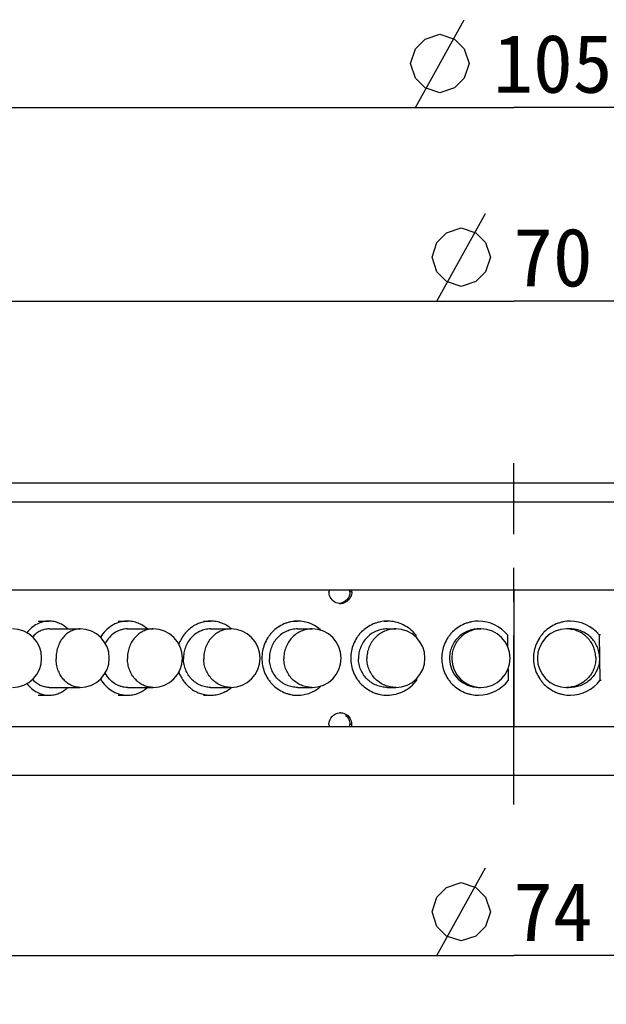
# Model space of a CAD drawing. Header units: millimetres. Extents: x 94 to 257, y 25 to 273.
# Tile 4 of 6: x 124 to 154, y 223 to 273. Entities that reach past the tile are written whole.
import ezdxf
from ezdxf.enums import TextEntityAlignment as Align

# ---------------------------------------------------------------- set-up
doc = ezdxf.new("R2010")
doc.units = ezdxf.units.MM
doc.header["$LTSCALE"] = 23.1
doc.linetypes.add('CENTER', pattern=[0.6, 0.375, -0.075, 0.075, -0.075])
doc.layers.get('0').update_dxf_attribs({"linetype": 'CONTINUOUS'})
for name, color, linetype in [('00_COMPONENTS', 7, 'CONTINUOUS'), ('03_ALL_AXES', 7, 'CONTINUOUS'), ('51__DRAFT_DIMS', 7, 'CONTINUOUS')]:
    doc.layers.add(name, color=color, linetype=linetype)
doc.styles.get("Standard").update_dxf_attribs({"font": 'simfang.ttf'})
doc.dimstyles.new('DIMSTYLE_1', dxfattribs={"dimtxt": 3, "dimasz": 3, "dimexe": 2.5, "dimexo": 0.5, "dimgap": 0.75, "dimtad": 1, "dimdsep": 46, "dimtxsty": 'STANDARD', "dimblk": '_FILLED', "dimblk1": '_FILLED', "dimblk2": '_FILLED', "dimcen": 0.09, "dimclrt": 3, "dimazin": 2, "dimtp": 0.3, "dimtm": 0.3, "dimtfac": 1, "dimtofl": 0, "dimtmove": 0, "dimatfit": 3, "dimldrblk": '_FILLED', "dimfxl": 1, "dimtolj": 1, "dimarcsym": 0})
doc.dimstyles.new('DIMSTYLE_2', dxfattribs={"dimtxt": 3, "dimasz": 3, "dimexe": 2.5, "dimexo": 0.5, "dimgap": 0.75, "dimtad": 1, "dimdsep": 46, "dimtxsty": 'STANDARD', "dimblk": '_FILLED', "dimblk1": '_FILLED', "dimblk2": '_FILLED', "dimcen": 0.09, "dimclrt": 3, "dimazin": 2, "dimtp": 0.2, "dimtm": 0.2, "dimtfac": 1, "dimtofl": 0, "dimtmove": 0, "dimatfit": 3, "dimldrblk": '_FILLED', "dimfxl": 1, "dimtolj": 1, "dimarcsym": 0})

# ---------------------------------------------------------------- blocks, each defined once
blk = doc.blocks.new('_FILLED')
at = {"color": 0, "linetype": 'ByBlock'}
blk.add_solid([(0, 0), (-1, 0.167), (-1, -0.167)], dxfattribs=at)
blk = doc.blocks.new('*D1')
at = {"layer": '51__DRAFT_DIMS', "color": 4}
for p, q in [((97.061, 249.383), (97.061, 271.237)), ((202.061, 249.383), (202.061, 271.237)), ((97.061, 268.737), (149.561, 268.737)), ((202.061, 268.737), (149.561, 268.737))]:
    blk.add_line(p, q, dxfattribs=at)
at = {"layer": '51__DRAFT_DIMS', "color": 4, "xscale": 3, "yscale": 3, "zscale": 3, "rotation": 180}
blk.add_blockref('_FILLED', (97.061, 268.737), dxfattribs=at)
at = {"layer": '51__DRAFT_DIMS', "color": 4, "xscale": 3, "yscale": 3, "zscale": 3}
blk.add_blockref('_FILLED', (202.061, 268.737), dxfattribs=at)
at = {"layer": '51__DRAFT_DIMS', "color": 3}
blk.add_text('105', height=3, dxfattribs=at).set_placement((151.561, 269.487), align=Align.CENTER)
blk = doc.blocks.new('*D2')
at = {"layer": '51__DRAFT_DIMS', "color": 4}
for p, q in [((114.561, 248.983), (114.561, 261.302)), ((184.561, 248.983), (184.561, 261.302)), ((114.561, 258.802), (149.561, 258.802)), ((184.561, 258.802), (149.561, 258.802))]:
    blk.add_line(p, q, dxfattribs=at)
at = {"layer": '51__DRAFT_DIMS', "color": 4, "xscale": 3, "yscale": 3, "zscale": 3, "rotation": 180}
blk.add_blockref('_FILLED', (114.561, 258.802), dxfattribs=at)
at = {"layer": '51__DRAFT_DIMS', "color": 4, "xscale": 3, "yscale": 3, "zscale": 3}
blk.add_blockref('_FILLED', (184.561, 258.802), dxfattribs=at)
at = {"layer": '51__DRAFT_DIMS', "color": 3}
blk.add_text('70', height=3, dxfattribs=at).set_placement((151.561, 259.552), align=Align.CENTER)
blk = doc.blocks.new('*D3')
at = {"layer": '51__DRAFT_DIMS', "color": 4}
for p, q in [((112.561, 233.983), (112.561, 222.726)), ((186.561, 233.983), (186.561, 222.726)), ((112.561, 225.226), (149.561, 225.226)), ((186.561, 225.226), (149.561, 225.226))]:
    blk.add_line(p, q, dxfattribs=at)
at = {"layer": '51__DRAFT_DIMS', "color": 4, "xscale": 3, "yscale": 3, "zscale": 3, "rotation": 180}
blk.add_blockref('_FILLED', (112.561, 225.226), dxfattribs=at)
at = {"layer": '51__DRAFT_DIMS', "color": 4, "xscale": 3, "yscale": 3, "zscale": 3}
blk.add_blockref('_FILLED', (186.561, 225.226), dxfattribs=at)
at = {"layer": '51__DRAFT_DIMS', "color": 3}
blk.add_text('74', height=3, dxfattribs=at).set_placement((151.561, 225.976), align=Align.CENTER)
blk = doc.blocks.new('*D4')
at = {"layer": '51__DRAFT_DIMS', "color": 4}
for p, q in [((114.061, 249.483), (212.729, 249.483)), ((210.229, 249.483), (210.229, 241.983)), ((210.229, 234.483), (210.229, 241.983)), ((202.561, 234.483), (212.729, 234.483))]:
    blk.add_line(p, q, dxfattribs=at)
at = {"layer": '51__DRAFT_DIMS', "color": 4, "xscale": 3, "yscale": 3, "zscale": 3}
for p, rotation in [((210.229, 249.483), 90), ((210.229, 234.483), 270)]:
    blk.add_blockref('_FILLED', p, dxfattribs=dict(at, rotation=rotation))
at = {"layer": '51__DRAFT_DIMS', "color": 3}
blk.add_text('15', height=3, rotation=90, dxfattribs=at).set_placement((209.479, 241.983), align=Align.CENTER)

msp = doc.modelspace()

# ---------------------------------------------------------------- hatches: boundary and pattern name
h = msp.add_hatch()
h.set_pattern_fill('DEFAULT__2', color=4, scale=1.647445, angle=245, style=0, pattern_type=0)
h.set_pattern_definition([(245, (0, 0), (1.493092, -0.69624), [])])
edge = h.paths.add_edge_path()
edge.add_line((195.2612, 244.9828), (197.2612, 244.9828))
edge.add_line((197.2612, 247.4828), (197.2612, 244.9828))
edge.add_line((201.0612, 247.4828), (197.2612, 247.4828))
edge.add_line((201.0612, 247.4828), (201.0612, 249.4828))
edge.add_line((201.0612, 249.4828), (201.4614, 249.4828))
edge.add_line((201.4614, 249.4828), (202.0612, 248.883))
edge.add_line((202.0612, 248.883), (202.0612, 235.9828))
edge.add_line((202.0612, 235.9828), (195.0612, 235.9828))
edge.add_line((195.0612, 244.7828), (195.0612, 235.9828))
edge.add_line((195.0612, 244.7828), (195.2612, 244.9828))
edge = h.paths.add_edge_path()
edge.add_line((101.8612, 244.9828), (103.8612, 244.9828))
edge.add_line((104.0612, 244.7828), (103.8612, 244.9828))
edge.add_line((104.0612, 244.7828), (104.0612, 235.9828))
edge.add_line((104.0612, 235.9828), (97.0612, 235.9828))
edge.add_line((97.0612, 248.8826), (97.0612, 235.9828))
edge.add_line((97.6614, 249.4828), (97.0612, 248.8826))
edge.add_line((97.6614, 249.4828), (98.0612, 249.4828))
edge.add_line((98.0612, 247.4828), (98.0612, 249.4828))
edge.add_line((101.8612, 247.4828), (98.0612, 247.4828))
edge.add_line((101.8612, 247.4828), (101.8612, 244.9828))
h = msp.add_hatch()
h.set_pattern_fill('DEFAULT__4', color=4, scale=1.445784, angle=125, style=0, pattern_type=0)
h.set_pattern_definition([(125, (0, 0), (-1.184317, -0.8292676), [])])
edge = h.paths.add_edge_path()
edge.add_line((98.2612, 249.4828), (113.5612, 249.4828))
edge.add_line((114.5612, 248.4828), (113.5612, 249.4828))
edge.add_line((114.5612, 248.4828), (114.5612, 243.9828))
edge.add_line((107.0612, 243.9828), (114.5612, 243.9828))
edge.add_line((107.0612, 243.9828), (106.7612, 244.2828))
edge.add_line((106.7612, 245.2828), (106.7612, 244.2828))
edge.add_line((102.5612, 245.2828), (106.7612, 245.2828))
edge.add_line((102.5612, 245.2828), (102.0612, 245.7828))
edge.add_line((102.0612, 247.4828), (102.0612, 245.7828))
edge.add_line((98.5612, 247.4828), (102.0612, 247.4828))
edge.add_line((98.5612, 247.4828), (98.2612, 247.7828))
edge.add_line((98.2612, 247.7828), (98.2612, 249.4828))
edge = h.paths.add_edge_path()
edge.add_line((185.5612, 249.4828), (200.8612, 249.4828))
edge.add_line((200.8612, 247.7828), (200.8612, 249.4828))
edge.add_line((200.5612, 247.4828), (200.8612, 247.7828))
edge.add_line((197.0612, 247.4828), (200.5612, 247.4828))
edge.add_line((197.0612, 247.4828), (197.0612, 245.7828))
edge.add_line((196.5612, 245.2828), (197.0612, 245.7828))
edge.add_line((192.3612, 245.2828), (196.5612, 245.2828))
edge.add_line((192.3612, 245.2828), (192.3612, 244.2828))
edge.add_line((192.0612, 243.9828), (192.3612, 244.2828))
edge.add_line((184.5612, 243.9828), (192.0612, 243.9828))
edge.add_line((184.5612, 248.4828), (184.5612, 243.9828))
edge.add_line((184.5612, 248.4828), (185.5612, 249.4828))
h = msp.add_hatch()
h.set_pattern_fill('DEFAULT__1', color=4, scale=3.871852, angle=205, style=0, pattern_type=0)
h.set_pattern_definition([(205, (0, 0), (1.636315, -3.50909), [])])
edge = h.paths.add_edge_path()
edge.add_line((192.5612, 235.9828), (192.5612, 244.9828))
edge.add_line((192.5612, 244.9828), (193.0612, 244.9828))
edge.add_line((193.0612, 235.9828), (193.0612, 244.9828))
edge.add_line((192.5612, 235.9828), (193.0612, 235.9828))
edge = h.paths.add_edge_path()
edge.add_line((106.0612, 235.9828), (106.0612, 244.9828))
edge.add_line((106.5612, 244.9828), (106.0612, 244.9828))
edge.add_line((106.5612, 235.9828), (106.5612, 244.9828))
edge.add_line((106.5612, 235.9828), (106.0612, 235.9828))
h = msp.add_hatch()
h.set_pattern_fill('DEFAULT__3', color=4, scale=0.5751, angle=5, style=0, pattern_type=0)
h.set_pattern_definition([(5, (0, 0), (-0.0501233, 0.5729118), [])])
edge = h.paths.add_edge_path()
edge.add_line((97.0612, 234.4828), (112.5612, 234.4828))
edge.add_line((97.0612, 234.4828), (97.0612, 235.9828))
edge.add_line((97.0612, 235.9828), (106.7612, 235.9828))
edge.add_line((106.7612, 235.9828), (106.7612, 236.6828))
edge.add_line((107.0612, 236.9828), (106.7612, 236.6828))
edge.add_line((107.0612, 236.9828), (112.5612, 236.9828))
edge.add_line((112.5612, 234.4828), (112.5612, 236.9828))
edge = h.paths.add_edge_path()
edge.add_line((186.5612, 234.4828), (202.0612, 234.4828))
edge.add_line((186.5612, 234.4828), (186.5612, 236.9828))
edge.add_line((186.5612, 236.9828), (192.0612, 236.9828))
edge.add_line((192.0612, 236.9828), (192.3612, 236.6828))
edge.add_line((192.3612, 235.9828), (192.3612, 236.6828))
edge.add_line((192.3612, 235.9828), (202.0612, 235.9828))
edge.add_line((202.0612, 234.4828), (202.0612, 235.9828))

# ---------------------------------------------------------------- linework, layer by layer
at = {"layer": '00_COMPONENTS', "color": 7}
for p, q in [((98.2612, 249.4828), (201.4614, 249.4828)), ((184.5612, 248.4828), (114.5612, 248.4828)), ((107.0612, 243.9828), (192.0612, 243.9828)), ((149.5537, 243.9828), (149.5537, 236.9828)), ((149.5612, 243.9828), (149.5612, 236.9828)), ((125.1345, 242.3828), (125.7025, 242.3828)), ((125.7025, 241.9828), (127.2931, 241.9828)), ((129.2503, 242.3828), (129.7226, 242.3828)), ((129.7226, 241.9828), (131.0452, 241.9828)), ((133.6215, 242.3828), (133.9922, 242.3828)), ((133.9922, 241.9828), (135.0302, 241.9828)), ((138.1932, 242.3828), (138.4576, 242.3828)), ((138.4576, 241.9828), (139.1978, 241.9828)), ((142.9079, 242.3828), (143.0626, 242.3828)), ((143.0626, 241.9828), (143.4959, 241.9828)), ((147.7494, 241.9828), (147.8701, 241.9828)), ((152.4589, 241.9828), (152.2657, 241.9828)), ((144.5235, 241.6758), (144.5254, 241.5733)), ((149.2267, 241.6758), (149.2371, 241.1001)), ((153.9341, 241.6758), (153.976, 239.3438)), ((154.0031, 241.6758), (153.9341, 241.6758)), ((144.5635, 239.4301), (144.5651, 239.3438)), ((149.2584, 239.9153), (149.2687, 239.3438)), ((125.7025, 238.9828), (127.2931, 238.9828)), ((129.7226, 238.9828), (131.0452, 238.9828)), ((133.9922, 238.9828), (135.0302, 238.9828)), ((138.4576, 238.9828), (139.1978, 238.9828)), ((143.0626, 238.9828), (143.4959, 238.9828)), ((147.7494, 238.9828), (147.8701, 238.9828)), ((152.4589, 238.9828), (152.2657, 238.9828)), ((154.045, 239.3438), (153.976, 239.3438)), ((125.1345, 238.5828), (125.7025, 238.5828)), ((129.2503, 238.5828), (129.7226, 238.5828)), ((133.6215, 238.5828), (133.9922, 238.5828)), ((138.1932, 238.5828), (138.4576, 238.5828)), ((142.9079, 238.5828), (143.0626, 238.5828)), ((107.0612, 236.9828), (192.0612, 236.9828)), ((97.0612, 234.4828), (202.0612, 234.4828))]:
    msp.add_line(p, q, dxfattribs=at)
at = {"layer": '00_COMPONENTS', "color": 4}
for p, q in [((141.2376, 243.8828), (141.1408, 243.8828)), ((141.2376, 237.0828), (141.1408, 237.0828))]:
    msp.add_line(p, q, dxfattribs=at)
at = {"layer": '00_COMPONENTS', "color": 7}
for centre, radius, start, end in [((140.6712, 243.8823), 0.6032, 170.39247, 179.95351), ((140.5479, 243.8823), 0.5929, 0.04972, 9.77827), ((140.6394, 243.8824), 0.5982, 0.04031, 8.8467), ((140.6521, 243.8302), 0.5474, 264.55888, 269.98416), ((140.6518, 243.8294), 0.5466, 270.01238, 274.71158), ((123.821, 240.4828), 1.5, 270, 90), ((127.2931, 240.4828), 1.5, 270, 90), ((131.0452, 240.4828), 1.5, 270, 90), ((135.0302, 240.4828), 1.5, 270, 90), ((139.1978, 240.4828), 1.5, 270, 90), ((143.4959, 240.4828), 1.5, 270, 90), ((147.7491, 240.4852), 1.8976, 38.86082, 89.99315), ((147.8701, 240.4828), 1.5, 270, 90), ((152.2657, 240.4828), 1.5, 90, 270), ((152.4583, 240.489), 1.8938, 38.80494, 89.98234), ((147.7501, 240.482), 1.4993, 181.00263, 269.97095), ((133.9303, 240.3506), 1.7838, 308.81965, 309.97761), ((147.7491, 240.4804), 1.8976, 270.00758, 323.20558), ((152.4582, 240.4767), 1.894, 270.01962, 323.26227), ((140.652, 237.1366), 0.5462, 90.01178, 94.71344), ((140.6712, 237.0833), 0.6032, 180.04649, 189.60753), ((140.5479, 237.0833), 0.5929, 350.22173, 359.95028), ((140.638, 237.0833), 0.5995, 350.33195, 359.95182), ((140.6394, 237.0824), 0.5982, 0.04031, 8.8467)]:
    msp.add_arc(centre, radius, start, end, dxfattribs=at)
at = {"layer": '00_COMPONENTS', "color": 4}
for centre, radius, start, end in [((152.2656, 240.4878), 1.495, 82.62458, 89.99495), ((147.8709, 240.482), 1.4993, 181.00263, 269.97095), ((152.2656, 240.4771), 1.4943, 270.00382, 277.04681), ((152.2656, 240.4767), 1.4939, 277.04818, 277.36129)]:
    msp.add_arc(centre, radius, start, end, dxfattribs=at)
at = {"layer": '00_COMPONENTS', "color": 7}
for points, knots in [([(140.2234, 243.475), (140.1499, 243.5568), (140.0817, 243.6985), (140.068, 243.8455), (140.068, 243.8828)], [0, 0, 0, 0, 0.7468354, 1, 1, 1, 1]), ([(140.6002, 243.2853), (140.4943, 243.2953), (140.3526, 243.3514), (140.2475, 243.4481), (140.2234, 243.475)], [0, 0, 0, 0, 0.7468864, 1, 1, 1, 1]), ([(141.1408, 243.8828), (141.1408, 243.7371), (141.0283, 243.4356), (140.7378, 243.2964), (140.5939, 243.2847)], [0, 0, 0, 0, 0.5022592, 1, 1, 1, 1]), ([(141.1798, 243.6244), (141.1366, 243.5315), (141.0002, 243.3657), (140.7978, 243.2929), (140.6967, 243.2846)], [0, 0, 0, 0, 0.5024016, 1, 1, 1, 1]), ([(125.7025, 242.3828), (125.6494, 242.3828), (125.5428, 242.3762), (125.3847, 242.3465), (125.23, 242.2974), (125.0289, 242.2062), (124.7935, 242.045), (124.6356, 241.8776), (124.5643, 241.7856)], [0, 0, 0, 0, 0.1198483, 0.2402821, 0.3618547, 0.4850583, 0.7374911, 1, 1, 1, 1]), ([(125.7025, 241.9828), (125.6244, 241.9828), (125.4662, 241.9644), (125.2392, 241.8829), (125.0295, 241.751), (124.9084, 241.635), (124.8529, 241.571)], [0, 0, 0, 0, 0.2411268, 0.4862188, 0.7385112, 1, 1, 1, 1]), ([(126.6619, 241.9831), (126.5951, 242.0462), (126.4527, 242.1598), (126.2148, 242.2871), (125.9624, 242.3652), (125.7886, 242.3828), (125.7025, 242.3828)], [0, 0, 0, 0, 0.2592568, 0.5109789, 0.7570178, 1, 1, 1, 1]), ([(129.7226, 242.3828), (129.6549, 242.3828), (129.519, 242.3734), (129.3185, 242.3315), (129.124, 242.2622), (128.8751, 242.1343), (128.5928, 241.9106), (128.416, 241.6807), (128.3407, 241.556)], [0, 0, 0, 0, 0.1208184, 0.2421397, 0.3644311, 0.4880933, 0.740156, 1, 1, 1, 1]), ([(129.7226, 241.9828), (129.6655, 241.9828), (129.5508, 241.9743), (129.3819, 241.9365), (129.2188, 241.8741), (129.0115, 241.7592), (128.7802, 241.5589), (128.6414, 241.3553), (128.5842, 241.2456)], [0, 0, 0, 0, 0.1203834, 0.2413377, 0.3633883, 0.4869748, 0.73935, 1, 1, 1, 1]), ([(130.7501, 241.9831), (130.6782, 242.0466), (130.5247, 242.1606), (130.2701, 242.2876), (130.0003, 242.3653), (129.8148, 242.3828), (129.7226, 242.3828)], [0, 0, 0, 0, 0.255731, 0.5067781, 0.754324, 1, 1, 1, 1]), ([(133.9922, 242.3828), (133.9054, 242.3828), (133.7311, 242.3689), (133.4758, 242.3069), (133.2318, 242.205), (133.0046, 242.0657), (132.7989, 241.8919), (132.6194, 241.6875), (132.4698, 241.4571), (132.3924, 241.2899), (132.3596, 241.2038)], [0, 0, 0, 0, 0.1217252, 0.2438648, 0.3667932, 0.4908102, 0.6161152, 0.7427914, 0.8708027, 1, 1, 1, 1]), ([(133.9922, 241.9828), (133.9001, 241.9828), (133.7146, 241.9629), (133.4483, 241.8745), (133.2036, 241.7313), (132.9903, 241.5392), (132.8166, 241.3058), (132.689, 241.0403), (132.6126, 240.7533), (132.5977, 240.5548), (132.5993, 240.4557)], [0, 0, 0, 0, 0.1203856, 0.2414998, 0.3639462, 0.4881057, 0.6140831, 0.7417027, 0.8705354, 1, 1, 1, 1]), ([(135.0765, 241.9818), (135.0003, 242.0457), (134.8376, 242.1605), (134.5692, 242.2876), (134.2848, 242.3653), (134.0895, 242.3828), (133.9922, 242.3828)], [0, 0, 0, 0, 0.2532461, 0.5038332, 0.7524422, 1, 1, 1, 1]), ([(138.4576, 242.3828), (138.3378, 242.3828), (138.1573, 242.3643), (137.9247, 242.3038), (137.6984, 242.2199), (137.432, 242.0721), (137.1995, 241.8739), (137.0387, 241.6898), (136.8955, 241.4897), (136.7534, 241.2137), (136.6488, 240.8554), (136.6134, 240.4828), (136.6488, 240.1102), (136.7534, 239.7519), (136.8955, 239.4759), (137.0387, 239.2758), (137.1995, 239.0917), (137.432, 238.8935), (137.6984, 238.7457), (137.9247, 238.6617), (138.1573, 238.6013), (138.3378, 238.5828), (138.4576, 238.5828)], [0, 0, 0, 0, 0.0613663, 0.0921434, 0.1229832, 0.1848374, 0.2471023, 0.2784384, 0.3098831, 0.3729944, 0.4364141, 0.5, 0.5635859, 0.6270056, 0.690117, 0.7215616, 0.7528977, 0.8151626, 0.8770168, 0.9078566, 0.9386337, 1, 1, 1, 1]), ([(138.4576, 241.9828), (138.362, 241.9828), (138.1698, 241.9629), (137.8936, 241.8748), (137.6396, 241.7319), (137.418, 241.54), (137.2373, 241.3066), (137.1046, 241.041), (137.0251, 240.7537), (137.0095, 240.5548), (137.0112, 240.4557)], [0, 0, 0, 0, 0.122746, 0.2458432, 0.3695856, 0.494163, 0.6196329, 0.7459153, 0.8727977, 1, 1, 1, 1]), ([(139.6717, 241.9059), (139.5893, 241.9815), (139.4107, 242.1177), (139.111, 242.269), (138.7899, 242.3619), (138.5681, 242.3828), (138.4576, 242.3828)], [0, 0, 0, 0, 0.251802, 0.5021405, 0.7513675, 1, 1, 1, 1]), ([(143.0626, 242.3828), (142.9399, 242.3828), (142.7551, 242.3643), (142.5168, 242.3039), (142.2852, 242.22), (142.0127, 242.0726), (141.7741, 241.8742), (141.6092, 241.69), (141.4627, 241.49), (141.3171, 241.2142), (141.2097, 240.8557), (141.1734, 240.4828), (141.2097, 240.1099), (141.3171, 239.7513), (141.4627, 239.4755), (141.6092, 239.2756), (141.7741, 239.0913), (142.0127, 238.893), (142.2852, 238.7456), (142.5168, 238.6617), (142.7551, 238.6012), (142.9399, 238.5828), (143.0626, 238.5828)], [0, 0, 0, 0, 0.0621093, 0.0932202, 0.1243519, 0.1866229, 0.2490307, 0.2803277, 0.3116612, 0.3743527, 0.4371483, 0.5, 0.5628518, 0.6256473, 0.6883389, 0.7196723, 0.7509694, 0.8133771, 0.8756481, 0.9067798, 0.9378907, 1, 1, 1, 1]), ([(143.0626, 241.9828), (142.9647, 241.9828), (142.7681, 241.963), (142.4853, 241.875), (142.2252, 241.7323), (141.9981, 241.5405), (141.8129, 241.3072), (141.6768, 241.0414), (141.5951, 240.7539), (141.5792, 240.5549), (141.5809, 240.4557)], [0, 0, 0, 0, 0.124248, 0.2486122, 0.3731905, 0.4980469, 0.623202, 0.748631, 0.8742583, 1, 1, 1, 1]), ([(144.5235, 241.6758), (144.4362, 241.7854), (144.2368, 241.9855), (143.8794, 242.211), (143.4815, 242.3511), (143.2019, 242.3828), (143.0626, 242.3828)], [0, 0, 0, 0, 0.2508323, 0.5009984, 0.7506448, 1, 1, 1, 1]), ([(147.7494, 242.3828), (147.6253, 242.3828), (147.4385, 242.3644), (147.1974, 242.3039), (146.9634, 242.2201), (146.6879, 242.0728), (146.4466, 241.8744), (146.2796, 241.6901), (146.1315, 241.4902), (145.9843, 241.2145), (145.8756, 240.8558), (145.8389, 240.4828), (145.8756, 240.1097), (145.9843, 239.7511), (146.1315, 239.4753), (146.2796, 239.2755), (146.4466, 239.0911), (146.6879, 238.8928), (146.9634, 238.7455), (147.1974, 238.6617), (147.4385, 238.6012), (147.6253, 238.5828), (147.7494, 238.5828)], [0, 0, 0, 0, 0.0624526, 0.093718, 0.124985, 0.18745, 0.2499255, 0.2812052, 0.3124877, 0.374985, 0.4374904, 0.5, 0.5625097, 0.6250151, 0.6875124, 0.7187949, 0.7500745, 0.81255, 0.875015, 0.906282, 0.9375474, 1, 1, 1, 1]), ([(147.7494, 241.9828), (147.6503, 241.9828), (147.4516, 241.963), (147.1658, 241.8751), (146.9028, 241.7325), (146.6731, 241.5408), (146.4857, 241.3074), (146.348, 241.0416), (146.2654, 240.754), (146.2492, 240.5549), (146.251, 240.4557)], [0, 0, 0, 0, 0.1249422, 0.2498934, 0.3748609, 0.4998498, 0.6248615, 0.7498955, 0.874939, 1, 1, 1, 1]), ([(152.4589, 242.3828), (152.335, 242.3828), (152.1485, 242.3644), (151.9078, 242.3039), (151.674, 242.2201), (151.3989, 242.0727), (151.1579, 241.8744), (150.9913, 241.69), (150.8434, 241.4902), (150.6963, 241.2145), (150.5878, 240.8558), (150.5512, 240.4828), (150.5878, 240.1097), (150.6964, 239.7511), (150.8434, 239.4754), (150.9913, 239.2755), (151.1579, 239.0912), (151.3989, 238.8928), (151.674, 238.7455), (151.9078, 238.6617), (152.1485, 238.6012), (152.335, 238.5828), (152.4589, 238.5828)], [0, 0, 0, 0, 0.062408, 0.0936534, 0.1249028, 0.1873425, 0.2498092, 0.2810911, 0.3123802, 0.3749027, 0.4374458, 0.5, 0.5625542, 0.6250973, 0.6876199, 0.718909, 0.7501909, 0.8126575, 0.8750972, 0.9063467, 0.937592, 1, 1, 1, 1]), ([(153.9551, 240.5098), (153.9533, 240.6067), (153.931, 240.8006), (153.8422, 241.0792), (153.7015, 241.3354), (153.5141, 241.5597), (153.2871, 241.7435), (153.0289, 241.8799), (152.7494, 241.9639), (152.5555, 241.9828), (152.4589, 241.9828)], [0, 0, 0, 0, 0.125151, 0.2502691, 0.3753518, 0.5003795, 0.6253499, 0.7502674, 0.8751446, 1, 1, 1, 1]), ([(133.9922, 238.9828), (133.9022, 238.9828), (133.721, 239.0018), (133.4603, 239.0862), (133.2197, 239.2232), (133.0085, 239.4073), (132.8344, 239.6317), (132.7039, 239.8877), (132.6216, 240.1657), (132.6009, 240.3589), (132.5993, 240.4557)], [0, 0, 0, 0, 0.1204832, 0.2416639, 0.3641255, 0.4882462, 0.6141478, 0.741689, 0.8704848, 1, 1, 1, 1]), ([(138.4576, 238.9828), (138.3641, 238.9828), (138.1764, 239.0017), (137.9059, 239.0859), (137.6563, 239.2226), (137.4368, 239.4066), (137.2559, 239.6309), (137.1201, 239.887), (137.0344, 240.1653), (137.0129, 240.3589), (137.0112, 240.4557)], [0, 0, 0, 0, 0.1227951, 0.2459263, 0.3696774, 0.4942364, 0.6196688, 0.7459115, 0.8727741, 1, 1, 1, 1]), ([(143.0626, 238.9828), (142.9669, 238.9828), (142.7748, 239.0017), (142.4979, 239.0857), (142.2422, 239.2223), (142.0174, 239.4061), (141.8319, 239.6304), (141.6926, 239.8866), (141.6047, 240.1651), (141.5826, 240.3589), (141.5809, 240.4557)], [0, 0, 0, 0, 0.1242647, 0.2486406, 0.373222, 0.4980724, 0.6232148, 0.7486304, 0.8742507, 1, 1, 1, 1]), ([(153.9551, 240.5098), (153.9568, 240.4107), (153.9407, 240.2116), (153.8582, 239.924), (153.7207, 239.6582), (153.5336, 239.4248), (153.3042, 239.2331), (153.0416, 239.0905), (152.7562, 239.0026), (152.5578, 238.9828), (152.4589, 238.9828)], [0, 0, 0, 0, 0.1251496, 0.2502691, 0.3753544, 0.5003846, 0.6253562, 0.7502731, 0.8751479, 1, 1, 1, 1]), ([(129.7226, 238.9828), (129.6655, 238.9828), (129.5507, 238.9913), (129.3818, 239.0291), (129.2187, 239.0915), (129.0113, 239.2065), (128.78, 239.4069), (128.6412, 239.6106), (128.584, 239.7204)], [0, 0, 0, 0, 0.1203814, 0.2413343, 0.363384, 0.48697, 0.7393463, 1, 1, 1, 1]), ([(132.3597, 239.7616), (132.3925, 239.6755), (132.4699, 239.5083), (132.6195, 239.2779), (132.799, 239.0736), (133.0047, 238.8998), (133.2319, 238.7605), (133.4759, 238.6587), (133.7311, 238.5967), (133.9054, 238.5828), (133.9922, 238.5828)], [0, 0, 0, 0, 0.129197, 0.2572078, 0.3838837, 0.5091885, 0.6332056, 0.7561343, 0.8782742, 1, 1, 1, 1]), ([(124.5644, 239.1799), (124.6357, 239.088), (124.7935, 238.9206), (125.029, 238.7594), (125.2301, 238.6681), (125.3848, 238.6191), (125.5428, 238.5894), (125.6494, 238.5828), (125.7025, 238.5828)], [0, 0, 0, 0, 0.2625076, 0.5149404, 0.6381438, 0.7597169, 0.8801514, 1, 1, 1, 1]), ([(125.7025, 238.9828), (125.6244, 238.9828), (125.4663, 239.0012), (125.2393, 239.0826), (125.0297, 239.2144), (124.9086, 239.3303), (124.8531, 239.3943)], [0, 0, 0, 0, 0.2411325, 0.4862273, 0.7385177, 1, 1, 1, 1]), ([(125.7025, 238.5828), (125.7886, 238.5828), (125.9624, 238.6004), (126.2147, 238.6784), (126.4526, 238.8057), (126.595, 238.9193), (126.6618, 238.9823)], [0, 0, 0, 0, 0.2429828, 0.4890216, 0.7407405, 1, 1, 1, 1]), ([(128.3406, 239.4097), (128.4158, 239.285), (128.5926, 239.0551), (128.875, 238.8313), (129.1239, 238.7034), (129.3184, 238.6341), (129.519, 238.5922), (129.6549, 238.5828), (129.7226, 238.5828)], [0, 0, 0, 0, 0.2598456, 0.5119089, 0.6355711, 0.7578622, 0.8791826, 1, 1, 1, 1]), ([(129.7226, 238.5828), (129.8148, 238.5828), (130.0003, 238.6002), (130.27, 238.678), (130.5245, 238.8049), (130.678, 238.9189), (130.75, 238.9823)], [0, 0, 0, 0, 0.2456759, 0.4932214, 0.7442657, 1, 1, 1, 1]), ([(133.9922, 238.5828), (134.0865, 238.5828), (134.276, 238.5992), (134.5522, 238.6724), (134.8139, 238.7921), (134.9734, 238.9004), (135.0485, 238.9608)], [0, 0, 0, 0, 0.2476864, 0.496364, 0.7469113, 1, 1, 1, 1]), ([(138.4576, 238.5828), (138.5681, 238.5828), (138.79, 238.6037), (139.1113, 238.6966), (139.4111, 238.8481), (139.5897, 238.9844), (139.6721, 239.0601)], [0, 0, 0, 0, 0.2486321, 0.4978594, 0.7481981, 1, 1, 1, 1]), ([(143.0626, 238.5828), (143.2075, 238.5828), (143.4985, 238.6171), (143.9107, 238.7686), (144.2773, 239.0118), (144.4784, 239.2266), (144.5651, 239.3438)], [0, 0, 0, 0, 0.2493115, 0.4989372, 0.7491196, 1, 1, 1, 1]), ([(140.068, 237.0828), (140.068, 237.2282), (140.1767, 237.5283), (140.4648, 237.6692), (140.6071, 237.6809)], [0, 0, 0, 0, 0.5045259, 1, 1, 1, 1]), ([(140.6519, 237.6828), (140.7878, 237.6828), (141.0706, 237.5767), (141.2093, 237.3107), (141.2304, 237.1744)], [0, 0, 0, 0, 0.496111, 1, 1, 1, 1]), ([(140.9193, 237.5502), (140.9879, 237.4949), (141.1, 237.3498), (141.1408, 237.1714), (141.1408, 237.0828)], [0, 0, 0, 0, 0.4984665, 1, 1, 1, 1])]:
    msp.add_open_spline(points, degree=3, knots=knots, dxfattribs=at)
msp.add_open_spline([(141.2376, 243.8828), (141.2376, 243.7945), (141.217, 243.7044), (141.1798, 243.6244)], degree=3, dxfattribs=at)
at = {"layer": '00_COMPONENTS', "color": 4}
for points, knots in [([(127.2931, 241.9828), (127.2113, 241.9828), (127.0456, 241.9626), (126.8088, 241.8733), (126.5918, 241.7293), (126.4033, 241.5367), (126.25, 241.3033), (126.1378, 241.0384), (126.0705, 240.7523), (126.0574, 240.5548), (126.0588, 240.4557)], [0, 0, 0, 0, 0.1127383, 0.2274989, 0.3458982, 0.4688741, 0.596593, 0.7285044, 0.8634732, 1, 1, 1, 1]), ([(131.0452, 241.9828), (130.9577, 241.9828), (130.7811, 241.9627), (130.528, 241.874), (130.2957, 241.7305), (130.0934, 241.5381), (129.9289, 241.3047), (129.8287, 241.0845), (129.7723, 240.8974), (129.7324, 240.7038), (129.7217, 240.5548), (129.7233, 240.4557)], [0, 0, 0, 0, 0.1170717, 0.2354161, 0.3560721, 0.4796733, 0.606368, 0.7358303, 0.8014477, 0.8674572, 1, 1, 1, 1]), ([(135.0302, 241.9828), (134.938, 241.9828), (134.7526, 241.9629), (134.4863, 241.8745), (134.2416, 241.7313), (134.0282, 241.5392), (133.8545, 241.3058), (133.727, 241.0403), (133.6505, 240.7533), (133.6356, 240.5548), (133.6372, 240.4557)], [0, 0, 0, 0, 0.1203856, 0.2414998, 0.3639462, 0.4881057, 0.6140831, 0.7417027, 0.8705354, 1, 1, 1, 1]), ([(139.1978, 241.9828), (139.1022, 241.9828), (138.91, 241.9629), (138.6338, 241.8748), (138.3798, 241.7319), (138.1582, 241.54), (137.9775, 241.3066), (137.8449, 241.041), (137.7653, 240.7537), (137.7497, 240.5548), (137.7514, 240.4557)], [0, 0, 0, 0, 0.122746, 0.2458432, 0.3695856, 0.494163, 0.6196329, 0.7459153, 0.8727977, 1, 1, 1, 1]), ([(143.4959, 241.9828), (143.3979, 241.9828), (143.2013, 241.963), (142.9186, 241.875), (142.6585, 241.7323), (142.4313, 241.5405), (142.2461, 241.3072), (142.11, 241.0414), (142.0284, 240.7539), (142.0124, 240.5549), (142.0142, 240.4557)], [0, 0, 0, 0, 0.124248, 0.2486122, 0.3731905, 0.4980469, 0.623202, 0.748631, 0.8742583, 1, 1, 1, 1]), ([(147.8701, 241.9828), (147.7711, 241.9828), (147.5724, 241.963), (147.2866, 241.8751), (147.0236, 241.7325), (146.7939, 241.5408), (146.6065, 241.3074), (146.4688, 241.0416), (146.3862, 240.754), (146.37, 240.5549), (146.3718, 240.4557)], [0, 0, 0, 0, 0.1249422, 0.2498934, 0.3748609, 0.4998498, 0.6248615, 0.7498955, 0.874939, 1, 1, 1, 1]), ([(153.7619, 240.5098), (153.7603, 240.5987), (153.7412, 240.7766), (153.666, 241.0338), (153.5465, 241.2737), (153.3866, 241.4885), (153.1912, 241.6716), (152.9665, 241.8171), (152.7197, 241.9204), (152.5454, 241.959), (152.4575, 241.9704)], [0, 0, 0, 0, 0.1251373, 0.2502471, 0.3753266, 0.5003572, 0.6253357, 0.7502629, 0.8751467, 1, 1, 1, 1]), ([(127.2931, 238.9828), (127.2132, 238.9828), (127.0513, 239.0021), (126.8195, 239.0873), (126.6062, 239.2251), (126.4194, 239.4097), (126.2659, 239.6341), (126.1509, 239.8896), (126.0784, 240.1668), (126.0603, 240.3591), (126.0588, 240.4557)], [0, 0, 0, 0, 0.1129729, 0.2278853, 0.346304, 0.4691682, 0.5966949, 0.7284219, 0.8633209, 1, 1, 1, 1]), ([(131.0452, 238.9828), (130.9597, 238.9828), (130.7872, 239.0019), (130.5394, 239.0867), (130.311, 239.224), (130.1107, 239.4084), (129.9458, 239.6327), (129.8222, 239.8886), (129.7444, 240.1662), (129.7248, 240.359), (129.7233, 240.4557)], [0, 0, 0, 0, 0.1172474, 0.2357143, 0.3564061, 0.4799543, 0.606538, 0.7358896, 0.867348, 1, 1, 1, 1]), ([(135.0302, 238.9828), (134.9401, 238.9828), (134.7589, 239.0018), (134.4982, 239.0862), (134.2576, 239.2232), (134.0464, 239.4073), (133.8724, 239.6317), (133.7418, 239.8877), (133.6595, 240.1657), (133.6389, 240.3589), (133.6372, 240.4557)], [0, 0, 0, 0, 0.1204832, 0.2416639, 0.3641255, 0.4882462, 0.6141478, 0.741689, 0.8704848, 1, 1, 1, 1]), ([(139.1978, 238.9828), (139.1044, 238.9828), (138.9166, 239.0017), (138.6462, 239.0859), (138.3965, 239.2226), (138.1771, 239.4066), (137.9961, 239.6309), (137.8603, 239.887), (137.7747, 240.1653), (137.7531, 240.3589), (137.7514, 240.4557)], [0, 0, 0, 0, 0.1227951, 0.2459263, 0.3696774, 0.4942364, 0.6196688, 0.7459115, 0.8727741, 1, 1, 1, 1]), ([(143.4959, 238.9828), (143.4001, 238.9828), (143.208, 239.0017), (142.9312, 239.0857), (142.6755, 239.2223), (142.4507, 239.4061), (142.2651, 239.6304), (142.1259, 239.8866), (142.038, 240.1651), (142.0159, 240.3589), (142.0142, 240.4557)], [0, 0, 0, 0, 0.1242647, 0.2486406, 0.373222, 0.4980724, 0.6232148, 0.7486304, 0.8742507, 1, 1, 1, 1]), ([(153.7619, 240.5098), (153.7635, 240.4187), (153.7501, 240.2357), (153.6807, 239.9697), (153.5643, 239.7207), (153.4046, 239.497), (153.2072, 239.3061), (152.9784, 239.1543), (152.726, 239.0467), (152.5472, 239.0068), (152.457, 238.9951)], [0, 0, 0, 0, 0.1251361, 0.2502465, 0.3753285, 0.5003614, 0.6253412, 0.7502681, 0.8751498, 1, 1, 1, 1])]:
    msp.add_open_spline(points, degree=3, knots=knots, dxfattribs=at)
at = {"layer": '03_ALL_AXES', "color": 1, "linetype": 'CENTER'}
msp.add_line((149.5612, 232.9828), (149.5612, 250.4828), dxfattribs=at)
at = {"layer": '51__DRAFT_DIMS', "color": 3}
for p, q in [((144.5065, 268.7368), (147.0065, 273.2368)), ((145.6081, 258.8019), (148.1081, 263.3019)), ((145.6081, 225.2264), (148.1081, 229.7264))]:
    msp.add_line(p, q, dxfattribs=at)
for points in [[(144.2565, 270.9869), (144.5065, 271.7369), (145.0065, 272.2369), (145.7565, 272.4869), (146.5065, 272.2369), (147.0065, 271.7369), (147.2565, 270.9869), (147.0065, 270.2369), (146.5065, 269.7369), (145.7565, 269.4869), (145.0065, 269.7369), (144.5065, 270.2369), (144.2565, 270.9869)], [(145.3581, 261.052), (145.6081, 261.8019), (146.1081, 262.3019), (146.8581, 262.5519), (147.6081, 262.3019), (148.1081, 261.8019), (148.3581, 261.052), (148.1081, 260.3019), (147.6081, 259.8019), (146.8581, 259.5519), (146.1081, 259.8019), (145.6081, 260.3019), (145.3581, 261.052)], [(145.3581, 227.4764), (145.6081, 228.2264), (146.1081, 228.7264), (146.8581, 228.9764), (147.6081, 228.7264), (148.1081, 228.2264), (148.3581, 227.4764), (148.1081, 226.7264), (147.6081, 226.2264), (146.8581, 225.9764), (146.1081, 226.2264), (145.6081, 226.7264), (145.3581, 227.4764)]]:
    msp.add_lwpolyline(points, dxfattribs=at)

# ---------------------------------------------------------------- dimensions: what is measured, and where the dimension line sits
at = {"layer": '51__DRAFT_DIMS', "color": 4}
for base, p1, p2, picture, middle in [((202.0612, 268.7369), (97.0612, 248.8826), (202.0612, 248.883), '*D1', (151.5612, 268.7369)), ((184.5612, 258.8019), (114.5612, 248.4828), (184.5612, 248.4828), '*D2', (151.5612, 258.8019)), ((186.5612, 225.2264), (112.5612, 234.4828), (186.5612, 234.4828), '*D3', (151.5612, 225.2264))]:
    dim = msp.add_linear_dim(base=base, p1=p1, p2=p2, text='%%c<>', dimstyle='DIMSTYLE_1', dxfattribs=at)
    dim.commit()
    dim.dimension.update_dxf_attribs({"geometry": picture, "text_midpoint": middle, "dimtype": 160})
dim = msp.add_linear_dim(base=(210.2289, 234.4828), p1=(113.5612, 249.4828), p2=(202.0612, 234.4828), angle=270, dimstyle='DIMSTYLE_2', dxfattribs=at)
dim.commit()
dim.dimension.update_dxf_attribs({"geometry": '*D4', "text_midpoint": (210.2289, 242.0678), "dimtype": 160})

doc.saveas('drawing.dxf')
